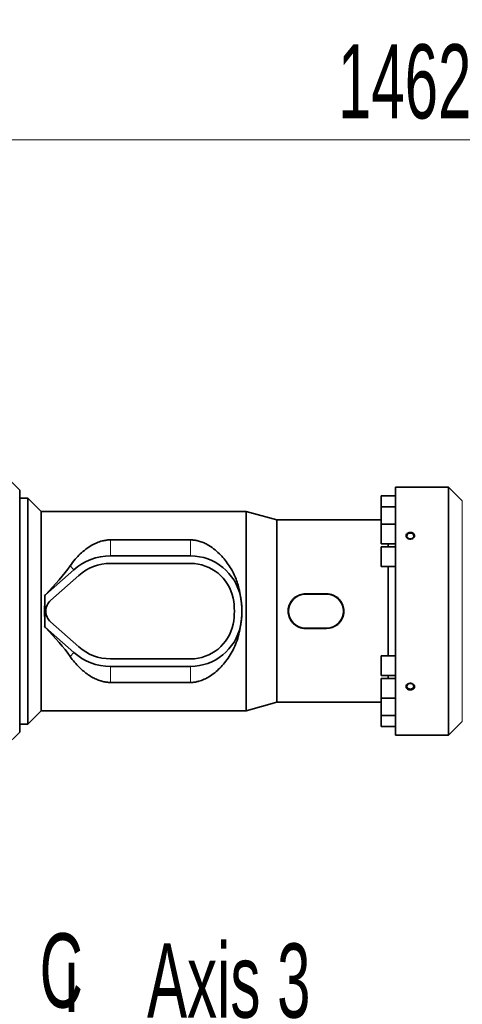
# Model space of a CAD drawing. Header units: millimetres. Extents: x 0 to 11920, y 0 to 8400.
# Tile 52 of 56: x 8528 to 8946, y 6710 to 7638. Entities that reach past the tile are written whole.
import ezdxf

# ---------------------------------------------------------------- set-up
doc = ezdxf.new("R2010")
doc.units = ezdxf.units.MM
doc.header["$LTSCALE"] = 20
doc.styles.add('SLDTEXTSTYLE0', font='TXT', dxfattribs={"width": 0.605})
doc.dimstyles.new('SLDDIMSTYLE0', dxfattribs={"dimtxt": 70, "dimasz": 70, "dimexe": 0, "dimexo": 0.0625, "dimgap": 17.5, "dimtad": 1, "dimdec": 1, "dimrnd": 1e-09, "dimzin": 12, "dimdsep": 46, "dimtxsty": 'SLDTEXTSTYLE0', "dimsah": 1, "dimcen": 0.09, "dimadec": 0, "dimazin": 3, "dimtfac": 1, "dimtofl": 0, "dimtmove": 0, "dimatfit": 3, "dimfxl": 1, "dimfrac": 2, "dimtolj": 1, "dimtzin": 12, "dimarcsym": 0})
doc.dimstyles.new('SLDDIMSTYLE1', dxfattribs={"dimtxt": 70, "dimasz": 70, "dimexe": 0, "dimexo": 0.0625, "dimgap": 17.5, "dimtad": 1, "dimdec": 0, "dimrnd": 1e-09, "dimzin": 12, "dimdsep": 46, "dimtxsty": 'SLDTEXTSTYLE0', "dimsah": 1, "dimcen": 0.09, "dimadec": 0, "dimazin": 3, "dimtfac": 1, "dimtofl": 0, "dimtmove": 0, "dimatfit": 3, "dimfxl": 1, "dimfrac": 2, "dimtolj": 1, "dimtzin": 12, "dimarcsym": 0})
doc.dimstyles.new('SLDDIMSTYLE2', dxfattribs={"dimtxt": 0.18, "dimasz": 70, "dimexe": 0, "dimexo": 0.0625, "dimgap": 0, "dimtad": 0, "dimtih": 1, "dimtoh": 1, "dimdec": 0, "dimrnd": 1e-09, "dimzin": 0, "dimdsep": 46, "dimtxsty": 'Standard', "dimsah": 1, "dimcen": 0.09, "dimadec": 0, "dimazin": 0, "dimtfac": 70, "dimtdec": 0, "dimtofl": 0, "dimtmove": 0, "dimatfit": 3, "dimfxl": 1, "dimfrac": 2, "dimtolj": 1, "dimtzin": 0, "dimarcsym": 0})

# ---------------------------------------------------------------- blocks, each defined once
blk = doc.blocks.new('_D_7')
at = {"color": 7, "linetype": 'Continuous', "lineweight": 0}
for p, q in [((7890.8, 6975.57), (7890.8, 7834.88)), ((9926.62, 7183.37), (9926.62, 7834.88)), ((7890.8, 7804.88), (9926.62, 7804.88))]:
    blk.add_line(p, q, dxfattribs=at)
at = {"color": 7, "linetype": 'Continuous', "lineweight": 18}
for centre, start, end in [((8869.09, 7858.59), 153.43495, 206.56505), ((8948.33, 7858.59), 333.43495, 26.56505)]:
    blk.add_arc(centre, 120.11, start, end, dxfattribs=at)
for points in [[(7890.8, 7804.88), (7960.8, 7794.88), (7960.8, 7814.88)], [(9926.62, 7804.88), (9856.62, 7814.88), (9856.62, 7794.88)]]:
    blk.add_solid(points, dxfattribs=at)
at = {"color": 7, "linetype": 'Continuous', "lineweight": 18, "insert": (8761.66, 7895.11), "char_height": 70, "attachment_point": 1, "style": 'SLDTEXTSTYLE0'}
blk.add_mtext('2082,5', dxfattribs=at)
blk = doc.blocks.new('_D_8')
at = {"color": 7, "linetype": 'Continuous', "lineweight": 0}
for p, q in [((7958.12, 7239.92), (7958.12, 7694.88)), ((9926.62, 7183.37), (9926.62, 7694.88)), ((7958.12, 7664.88), (9926.62, 7664.88))]:
    blk.add_line(p, q, dxfattribs=at)
at = {"color": 7, "linetype": 'Continuous', "lineweight": 18}
for points in [[(7958.12, 7664.88), (8028.12, 7654.88), (8028.12, 7674.88)], [(9926.62, 7664.88), (9856.62, 7674.88), (9856.62, 7654.88)]]:
    blk.add_solid(points, dxfattribs=at)
at = {"color": 7, "linetype": 'Continuous', "lineweight": 18, "insert": (8795.32, 7755.11), "char_height": 70, "attachment_point": 1, "style": 'SLDTEXTSTYLE0'}
blk.add_mtext('1968,5', dxfattribs=at)
blk = doc.blocks.new('_D_9')
at = {"color": 7, "linetype": 'Continuous', "lineweight": 0}
for p, q in [((8244.12, 6884.37), (8244.12, 7554.88)), ((9706.62, 7084.37), (9706.62, 7554.88)), ((9706.62, 7524.88), (8244.12, 7524.88))]:
    blk.add_line(p, q, dxfattribs=at)
at = {"color": 7, "linetype": 'Continuous', "lineweight": 18}
for points in [[(8244.12, 7524.88), (8314.12, 7514.88), (8314.12, 7534.88)], [(9706.62, 7524.88), (9636.62, 7534.88), (9636.62, 7514.88)]]:
    blk.add_solid(points, dxfattribs=at)
at = {"color": 7, "linetype": 'Continuous', "lineweight": 18, "insert": (8828.32, 7615.11), "char_height": 70, "attachment_point": 1, "style": 'SLDTEXTSTYLE0'}
blk.add_mtext('1462,5', dxfattribs=at)
blk = doc.blocks.new('SW_SYMBOL_MOD_CL')
at = {"color": 0, "linetype": 'Continuous', "lineweight": 0, "char_height": 15515, "attachment_point": 5, "style": 'SLDTEXTSTYLE0'}
for s, insert in [('C', (8000, 12000)), ('L', (12000, 6000))]:
    blk.add_mtext(s, dxfattribs=dict(at, insert=insert))
blk = doc.blocks.new('SW_NOTE_0_6')
at = {"color": 0, "linetype": 'Continuous', "lineweight": 0}
for p, q in [((0, 0), (331.11, 0)), ((331.11, 0), (0, 0)), ((0, 0), (331.11, 0)), ((331.11, 0), (0, 0)), ((0, 0), (331.11, 0)), ((331.11, 0), (0, 0))]:
    blk.add_line(p, q, dxfattribs=at)
at = {"color": 0, "linetype": 'Continuous', "lineweight": 0, "xscale": 0.0045117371, "yscale": 0.0045117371, "zscale": 0.0045117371}
blk.add_blockref('SW_SYMBOL_MOD_CL', (1.15, 10.69), dxfattribs=at)
at = {"color": 0, "linetype": 'Continuous', "lineweight": 0, "insert": (118.21, 90.81), "char_height": 70, "attachment_point": 1, "style": 'SLDTEXTSTYLE0'}
blk.add_mtext('Axis 3', dxfattribs=at)

msp = doc.modelspace()

# ---------------------------------------------------------------- linework, layer by layer
at = {"color": 7, "linetype": 'Continuous', "lineweight": 35}
for p, q in [((8528.12, 7194.37), (8514.62, 7207.87)), ((8528.12, 6966.37), (8528.12, 7194.37)), ((8882.62, 7189.11), (8869.12, 7189.11)), ((8869.12, 7189.11), (8869.12, 7178.82)), ((8889.62, 7197.37), (8882.62, 7197.37)), ((8882.62, 7197.37), (8882.62, 7080.37)), ((8932.76, 7197.37), (8903.62, 7197.37)), ((8945.69, 7184.44), (8932.76, 7197.37)), ((8932.76, 7197.37), (8932.76, 7080.37)), ((8535.62, 7186.87), (8528.12, 7186.87)), ((8548.12, 7174.37), (8535.62, 7186.87)), ((8535.62, 7186.87), (8535.62, 6973.87)), ((8741.77, 7174.37), (8548.12, 7174.37)), ((8548.12, 6986.37), (8548.12, 7174.37)), ((8770.62, 7166.37), (8741.77, 7174.37)), ((8741.77, 6986.37), (8741.77, 7174.37)), ((8882.62, 7178.82), (8869.12, 7178.82)), ((8869.12, 7178.82), (8869.12, 7162.45)), ((8869.12, 7166.37), (8770.62, 7166.37)), ((8770.62, 6994.37), (8770.62, 7166.37)), ((8882.62, 7162.45), (8869.12, 7162.45)), ((8869.12, 7162.45), (8869.12, 7143.95)), ((8689.21, 7147.61), (8613.62, 7147.61)), ((8869.12, 7143.95), (8882.62, 7143.95)), ((8875.63, 7141.12), (8875.63, 7143.95)), ((8882.62, 7141.12), (8869.12, 7141.12)), ((8869.12, 7141.12), (8869.12, 7122.62)), ((8689.21, 7132.47), (8613.62, 7132.47)), ((8689.21, 7125.37), (8613.62, 7125.37)), ((8579.07, 7119.37), (8552.46, 7095.79)), ((8869.12, 7122.62), (8882.62, 7122.62)), ((8875.63, 7080.37), (8875.63, 7122.62)), ((8583.78, 7114.05), (8557.17, 7090.47)), ((8817.62, 7096.66), (8797.62, 7096.66)), ((8817.62, 7096.37), (8797.62, 7096.37)), ((8552.35, 7095.91), (8551.53, 7095.04)), ((8551.53, 7095.04), (8551.62, 7095)), ((8551.62, 7095), (8551.62, 7094.04)), ((8551.62, 7094.04), (8551.62, 7066.7)), ((8736.34, 7093.99), (8736.33, 7094.04)), ((8875.63, 7038.12), (8875.63, 7080.37)), ((8882.62, 7080.37), (8882.62, 6963.37)), ((8932.76, 7080.37), (8932.76, 6963.37)), ((8557.17, 7070.27), (8583.78, 7046.69)), ((8551.53, 7065.7), (8551.62, 7065.74)), ((8551.53, 7065.7), (8552.35, 7064.83)), ((8551.62, 7066.7), (8551.62, 7065.74)), ((8552.46, 7064.95), (8579.07, 7041.37)), ((8736.33, 7066.7), (8736.34, 7066.75)), ((8797.62, 7064.37), (8817.62, 7064.37)), ((8797.62, 7064.08), (8817.62, 7064.08)), ((8613.62, 7035.37), (8689.21, 7035.37)), ((8882.62, 7038.12), (8869.12, 7038.12)), ((8869.12, 7019.62), (8869.12, 7038.12)), ((8613.62, 7028.27), (8689.21, 7028.27)), ((8613.62, 7013.13), (8689.21, 7013.13)), ((8869.12, 7019.62), (8882.62, 7019.62)), ((8882.62, 7016.79), (8869.12, 7016.79)), ((8869.12, 6998.29), (8869.12, 7016.79)), ((8875.63, 7016.79), (8875.63, 7019.62)), ((8741.77, 6986.37), (8770.62, 6994.37)), ((8770.62, 6994.37), (8869.12, 6994.37)), ((8869.12, 6998.29), (8882.62, 6998.29)), ((8869.12, 6981.92), (8869.12, 6998.29)), ((8535.62, 6973.87), (8548.12, 6986.37)), ((8548.12, 6986.37), (8741.77, 6986.37)), ((8869.12, 6981.92), (8882.62, 6981.92)), ((8869.12, 6971.63), (8869.12, 6981.92)), ((8932.76, 6963.37), (8945.69, 6976.3)), ((8514.62, 6952.87), (8528.12, 6966.37)), ((8528.12, 6973.87), (8535.62, 6973.87)), ((8869.12, 6971.63), (8882.62, 6971.63)), ((8882.62, 6963.37), (8932.76, 6963.37))]:
    msp.add_line(p, q, dxfattribs=at)
at = {"color": 8, "linetype": 'Continuous', "lineweight": 18}
for p, q in [((8945.69, 7184.44), (8945.69, 6976.3)), ((8613.62, 7147.61), (8613.62, 7132.47)), ((8689.21, 7147.61), (8689.21, 7132.47)), ((8575.63, 7123.24), (8579.07, 7119.37)), ((8797.62, 7096.66), (8797.62, 7096.37)), ((8817.62, 7096.66), (8817.62, 7096.37)), ((8552.35, 7095.91), (8552.46, 7095.79)), ((8736.34, 7093.99), (8736.34, 7093.99)), ((8552.35, 7064.83), (8552.46, 7064.95)), ((8736.34, 7066.75), (8736.34, 7066.75)), ((8797.62, 7064.08), (8797.62, 7064.37)), ((8817.62, 7064.08), (8817.62, 7064.37)), ((8575.63, 7037.5), (8579.07, 7041.37)), ((8613.62, 7013.13), (8613.62, 7028.27)), ((8689.21, 7013.13), (8689.21, 7028.27))]:
    msp.add_line(p, q, dxfattribs=at)
at = {"color": 7, "linetype": 'Continuous', "lineweight": 35, "flags": 128}
for points in [[(8896.62, 7148.52), (8897.72, 7148.66), (8898.71, 7149.09), (8899.46, 7149.74), (8899.91, 7150.55), (8900.01, 7151.44), (8899.73, 7152.3), (8899.12, 7153.04), (8898.24, 7153.59), (8897.18, 7153.88), (8896.06, 7153.88), (8895, 7153.59), (8894.12, 7153.04), (8893.5, 7152.3), (8893.23, 7151.44), (8893.32, 7150.55), (8893.77, 7149.74), (8894.53, 7149.09), (8895.51, 7148.66), (8896.62, 7148.52)], [(8896.62, 7006.83), (8897.72, 7006.97), (8898.71, 7007.4), (8899.46, 7008.05), (8899.91, 7008.86), (8900.01, 7009.75), (8899.73, 7010.61), (8899.12, 7011.35), (8898.24, 7011.9), (8897.18, 7012.19), (8896.06, 7012.19), (8895, 7011.9), (8894.12, 7011.35), (8893.5, 7010.61), (8893.23, 7009.75), (8893.32, 7008.86), (8893.77, 7008.05), (8894.53, 7007.4), (8895.51, 7006.97), (8896.62, 7006.83)]]:
    msp.add_lwpolyline(points, dxfattribs=at)
at = {"color": 7, "linetype": 'Continuous', "lineweight": 35}
for centre, radius, start, end in [((8613.62, 7080.37), 52.1, 90, 131.54116), ((8613.62, 7080.37), 45, 90, 131.54116), ((8689.21, 7084.37), 48.1, 11.60358, 90), ((8689.21, 7084.37), 41, 11.53696, 90), ((8797.62, 7080.37), 16, 90, 270), ((8817.62, 7080.37), 16, 270, 90), ((8566.12, 7080.37), 20.6, 131.54116, 134.73941), ((8566.12, 7080.37), 13.5, 131.54116, 228.45884), ((8669.62, 7080.37), 61, 348.46304, 11.53696), ((8689.21, 7084.37), 48.1, 11.53696, 11.60358), ((8669.62, 7080.37), 68.1, 348.46304, 11.53696), ((8689.21, 7076.37), 41, 270, 348.46304), ((8566.12, 7080.37), 20.6, 225.26059, 228.45884), ((8689.21, 7076.37), 48.1, 270, 348.39642), ((8689.21, 7076.37), 48.1, 348.39642, 348.46304), ((8613.62, 7080.37), 52.1, 228.45884, 270), ((8613.62, 7080.37), 45, 228.45884, 270)]:
    msp.add_arc(centre, radius, start, end, dxfattribs=at)
for centre, major_axis, ratio, start_param, end_param in [((8457.32, 7080.37), (129.39, 85.14), 0.307843, 5.316057, 5.623582), ((8500.07, 7080.37), (0, 94), 0.554309, 4.858384, 4.869066), ((8556.49, 7080.37), (0, 94), 0.052408, 1.424802, 1.716791), ((8500.07, 7080.37), (0, 94), 0.554309, 4.555712, 4.566394), ((8457.32, 7080.37), (129.39, -85.14), 0.307843, 0.659604, 0.967129)]:
    msp.add_ellipse(centre, major_axis=major_axis, ratio=ratio, start_param=start_param, end_param=end_param, dxfattribs=at)
for points, knots in [([(8889.62, 7197.37), (8889.64, 7197.37), (8889.7, 7197.37), (8890.35, 7197.33), (8891.77, 7197.26), (8893.73, 7197.2), (8896.06, 7197.17), (8898.48, 7197.18), (8900.71, 7197.23), (8902.44, 7197.31), (8903.45, 7197.36), (8903.57, 7197.37), (8903.62, 7197.37)], [0, 0, 0, 0, 0.052295, 0.15493, 0.258586, 0.364844, 0.474016, 0.585217, 0.696873, 0.80723, 0.914856, 1, 1, 1, 1]), ([(8893.46, 7149.63), (8893.73, 7149.4), (8894.32, 7148.91), (8895.54, 7148.47), (8896.91, 7148.36), (8898.27, 7148.63), (8899.43, 7149.24), (8900.27, 7150.13), (8900.68, 7151.16), (8900.64, 7152.23), (8900.15, 7153.21), (8899.28, 7154), (8898.11, 7154.54), (8896.76, 7154.75), (8895.38, 7154.61), (8894.14, 7154.12), (8893.19, 7153.34), (8892.63, 7152.36), (8892.54, 7151.3), (8892.85, 7150.35), (8893.28, 7149.85), (8893.46, 7149.63)], [0, 0, 0, 0, 0.047445, 0.101225, 0.155754, 0.210712, 0.265569, 0.319819, 0.373182, 0.42578, 0.478107, 0.530781, 0.584236, 0.638543, 0.693419, 0.748367, 0.802852, 0.856501, 0.9093, 0.961644, 1, 1, 1, 1]), ([(8613.62, 7147.61), (8613.43, 7147.61), (8612.03, 7147.6), (8609.43, 7147.37), (8605.28, 7146.53), (8600.77, 7144.95), (8595.56, 7142.32), (8590.28, 7138.82), (8585.08, 7134.38), (8580.13, 7129.26), (8577.18, 7125.32), (8575.63, 7123.24)], [0, 0, 0, 0, 0.011491, 0.083223, 0.155039, 0.26752, 0.380301, 0.530585, 0.681414, 0.831961, 1, 1, 1, 1]), ([(8736.33, 7094.04), (8735.92, 7096.68), (8735.18, 7101.37), (8733.26, 7107.79), (8731.07, 7113.41), (8728.31, 7119.01), (8724.95, 7124.5), (8720.95, 7129.8), (8716.33, 7134.79), (8711.08, 7139.37), (8705.87, 7142.82), (8701.1, 7145.16), (8697.3, 7146.51), (8693.59, 7147.32), (8690.97, 7147.59), (8689.51, 7147.61), (8689.21, 7147.61)], [0, 0, 0, 0, 0.09878, 0.17568, 0.252788, 0.32974, 0.418516, 0.507507, 0.596311, 0.694237, 0.792035, 0.847894, 0.903655, 0.946538, 0.989364, 1, 1, 1, 1]), ([(8797.62, 7096.66), (8796.7, 7096.61), (8794.88, 7096.52), (8792.21, 7095.82), (8789.71, 7094.71), (8787.41, 7093.2), (8785.4, 7091.32), (8783.72, 7089.12), (8782.44, 7086.66), (8781.59, 7084.02), (8781.2, 7081.3), (8781.27, 7078.57), (8781.8, 7075.91), (8782.75, 7073.38), (8784.11, 7071.05), (8785.84, 7068.95), (8787.92, 7067.16), (8790.28, 7065.72), (8792.86, 7064.71), (8795.34, 7064.17), (8796.94, 7064.11), (8797.62, 7064.08)], [0, 0, 0, 0, 0.0533302, 0.1066628, 0.1599707, 0.2132814, 0.2671132, 0.3209428, 0.3749328, 0.4289173, 0.4820214, 0.5351244, 0.5874438, 0.6397673, 0.6924465, 0.7451294, 0.7988194, 0.852508, 0.9065449, 0.9605783, 1, 1, 1, 1]), ([(8817.62, 7064.08), (8818.53, 7064.13), (8820.36, 7064.22), (8823.02, 7064.92), (8825.53, 7066.03), (8827.83, 7067.54), (8829.84, 7069.42), (8831.52, 7071.62), (8832.8, 7074.08), (8833.65, 7076.72), (8834.03, 7079.44), (8833.96, 7082.17), (8833.43, 7084.83), (8832.49, 7087.35), (8831.13, 7089.69), (8829.4, 7091.79), (8827.32, 7093.58), (8824.96, 7095.02), (8822.37, 7096.03), (8819.89, 7096.57), (8818.29, 7096.63), (8817.62, 7096.66)], [0, 0, 0, 0, 0.05333, 0.106663, 0.159971, 0.213281, 0.267113, 0.320943, 0.374933, 0.428917, 0.482021, 0.535124, 0.587444, 0.639767, 0.692446, 0.745129, 0.798819, 0.852508, 0.906545, 0.960578, 1, 1, 1, 1]), ([(8736.34, 7066.75), (8736.62, 7068.22), (8737.19, 7071.17), (8737.66, 7075.72), (8737.83, 7080.35), (8737.66, 7084.97), (8737.19, 7089.54), (8736.63, 7092.5), (8736.34, 7093.99)], [0, 0, 0, 0, 0.164799, 0.32959, 0.49919, 0.66879, 0.83382, 1, 1, 1, 1]), ([(8689.21, 7013.13), (8689.68, 7013.14), (8691.25, 7013.16), (8693.93, 7013.48), (8697.82, 7014.37), (8702.12, 7015.99), (8707.11, 7018.68), (8712.11, 7022.2), (8717.02, 7026.62), (8721.57, 7031.69), (8725.75, 7037.41), (8729.46, 7043.81), (8732.57, 7050.85), (8735.02, 7058.48), (8735.89, 7063.96), (8736.33, 7066.7)], [0, 0, 0, 0, 0.016904, 0.057653, 0.098451, 0.166231, 0.234193, 0.323759, 0.413648, 0.503358, 0.600349, 0.697591, 0.794489, 0.897268, 1, 1, 1, 1]), ([(8575.63, 7037.5), (8576.98, 7035.67), (8579.68, 7032.02), (8584, 7027.45), (8588.33, 7023.54), (8592.66, 7020.28), (8597.01, 7017.64), (8601.31, 7015.6), (8605.26, 7014.23), (8609.15, 7013.4), (8611.88, 7013.14), (8613.37, 7013.13), (8613.62, 7013.13)], [0, 0, 0, 0, 0.147014, 0.294034, 0.413183, 0.53248, 0.651445, 0.744307, 0.837018, 0.911288, 0.985457, 1, 1, 1, 1]), ([(8893.58, 7007.1), (8893.87, 7006.89), (8894.49, 7006.43), (8895.73, 7006.06), (8897.11, 7006.01), (8898.45, 7006.31), (8899.58, 7006.95), (8900.36, 7007.83), (8900.7, 7008.87), (8900.59, 7009.93), (8900.05, 7010.91), (8899.13, 7011.7), (8897.92, 7012.22), (8896.56, 7012.39), (8895.19, 7012.18), (8893.98, 7011.62), (8893.08, 7010.78), (8892.59, 7009.76), (8892.56, 7008.69), (8892.93, 7007.77), (8893.39, 7007.3), (8893.58, 7007.1)], [0, 0, 0, 0, 0.047403, 0.101312, 0.15593, 0.210908, 0.265706, 0.319837, 0.373072, 0.425594, 0.477934, 0.530701, 0.584284, 0.638697, 0.693617, 0.74853, 0.802911, 0.856428, 0.909128, 0.961457, 1, 1, 1, 1])]:
    msp.add_open_spline(points, degree=3, knots=knots, dxfattribs=at)

# ---------------------------------------------------------------- block references
at = {"color": 7, "linetype": 'Continuous', "lineweight": 0}
msp.add_blockref('SW_NOTE_0_6', (8530, 6676.11), dxfattribs=at)

# ---------------------------------------------------------------- dimensions: what is measured, and where the dimension line sits
at = {"color": 7, "linetype": 'Continuous', "lineweight": 18}
dim = msp.add_linear_dim(base=(9926.62, 7804.88), p1=(7890.8, 6971.57), p2=(9926.62, 7179.37), text='(<>)', dimstyle='SLDDIMSTYLE1', dxfattribs=at)
dim.commit()
dim.dimension.update_dxf_attribs({"geometry": '_D_7', "text_midpoint": (8908.71, 7804.88), "dimtype": 160})
for base, p1, p2, picture, middle in [((9926.62, 7664.88), (7958.12, 7235.92), (9926.62, 7179.37), '_D_8', (8942.37, 7664.88)), ((8244.12, 7524.88), (9706.62, 7080.37), (8244.12, 6880.37), '_D_9', (8975.37, 7524.88))]:
    dim = msp.add_linear_dim(base=base, p1=p1, p2=p2, dimstyle='SLDDIMSTYLE0', dxfattribs=at)
    dim.commit()
    dim.dimension.update_dxf_attribs({"geometry": picture, "text_midpoint": middle, "dimtype": 160})

# ---------------------------------------------------------------- leaders
at = {"color": 7, "linetype": 'Continuous', "lineweight": 0}
msp.add_leader([(8244.12, 6880.37), (8530, 6676.11)], dimstyle='SLDDIMSTYLE2', dxfattribs=at)

doc.saveas('drawing.dxf')
